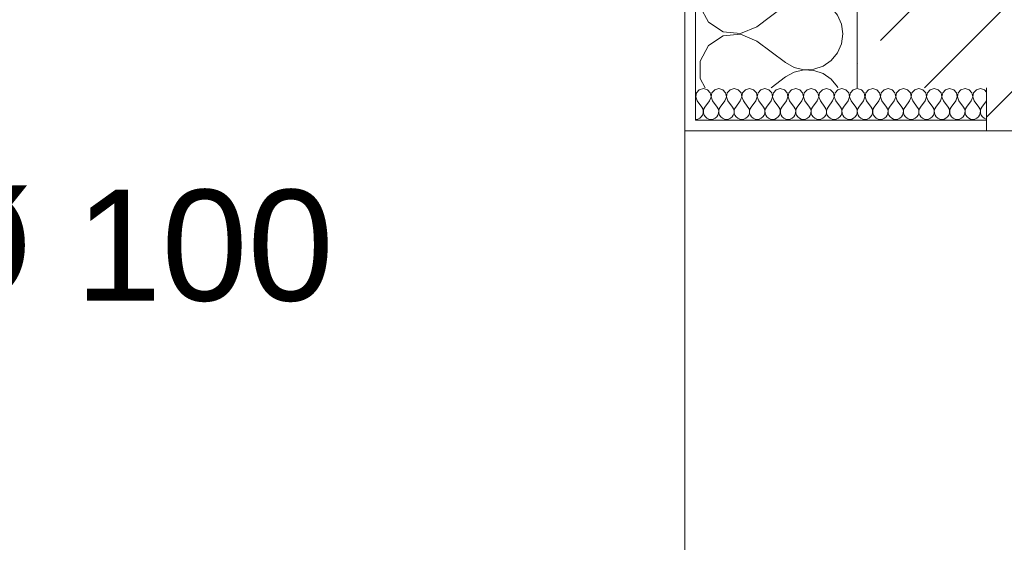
# Model space of a CAD drawing. Header units: metres. Extents: x -3.6 to 84.5, y -11 to 16.8.
# Tile 140 of 225: x 43.113 to 44.026, y -1.272 to -0.787. Entities that reach past the tile are written whole.
import ezdxf

# ---------------------------------------------------------------- set-up
doc = ezdxf.new("R2010")
doc.units = ezdxf.units.M
doc.header["$MEASUREMENT"] = 0
doc.linetypes.add('Strichlinie doppelt', pattern=[0.546806, 0.264583, -0.105833, 0.070556, -0.105833])
for name, color, linetype in [('155 - Bemaßung_ Beschriftung.Ausbau - Deckenelemente', 7, 'Continuous'), ('451 - Universal.Achsen Raster', 7, 'Continuous'), ('604 - Struktur.Wand Aussen', 7, 'Continuous')]:
    doc.layers.add(name, color=color, linetype=linetype)
doc.styles.add('ERSTELLTER_STIL_2', font='txt')
pattern_1 = [(0, (0, 0), (0, 0.08660254), [0, -0.05]), (0, (0.025, 0.0433), (0, 0.08660254), [0, -0.05])]

# ---------------------------------------------------------------- blocks, each defined once
blk = doc.blocks.new('*X117')
at = {"layer": '604 - Struktur.Wand Aussen', "color": 7, "linetype": 'Continuous', "lineweight": 5}
for p, q in [((43.7516, -0.145), (43.74434, -0.15854)), ((43.80334, -0.145), (43.82333, -0.15999)), ((43.87169, -0.15085), (43.87427, -0.145)), ((43.86582, -0.15793), (43.87169, -0.15085)), ((43.74434, -0.15854), (43.74434, -0.17478)), ((43.82333, -0.15999), (43.83138, -0.16444)), ((43.83138, -0.16444), (43.84034, -0.16652)), ((43.84953, -0.16608), (43.85824, -0.16314)), ((43.85824, -0.16314), (43.86582, -0.15793)), ((43.79667, -0.19333), (43.82333, -0.17333)), ((43.83138, -0.16888), (43.82333, -0.17333)), ((43.84034, -0.16679), (43.83138, -0.16888)), ((43.84034, -0.16652), (43.84953, -0.16608)), ((43.84953, -0.16724), (43.84034, -0.16679)), ((43.85824, -0.17018), (43.84953, -0.16724)), ((43.86582, -0.17539), (43.85824, -0.17018)), ((43.74434, -0.17478), (43.75201, -0.18909)), ((43.87169, -0.18247), (43.86582, -0.17539)), ((43.8754, -0.19088), (43.87169, -0.18247)), ((43.75201, -0.18909), (43.76553, -0.19808)), ((43.87667, -0.19999), (43.8754, -0.19088)), ((43.76553, -0.19808), (43.7817, -0.19961)), ((43.7817, -0.20037), (43.76553, -0.20191)), ((43.7817, -0.19961), (43.79667, -0.19333)), ((43.79667, -0.20666), (43.7817, -0.20037)), ((43.8754, -0.2091), (43.87667, -0.19999)), ((43.76553, -0.20191), (43.75201, -0.2109)), ((43.79667, -0.20666), (43.82333, -0.22666)), ((43.87169, -0.21752), (43.8754, -0.2091)), ((43.75201, -0.2109), (43.74434, -0.22521)), ((43.86582, -0.2246), (43.87169, -0.21752)), ((43.74434, -0.22521), (43.74434, -0.24144)), ((43.82333, -0.22666), (43.83138, -0.23111)), ((43.85824, -0.22981), (43.86582, -0.2246)), ((43.83138, -0.23554), (43.82333, -0.23999)), ((43.83138, -0.23111), (43.84034, -0.23319)), ((43.84034, -0.23346), (43.83138, -0.23554)), ((43.84034, -0.23319), (43.84953, -0.23275)), ((43.84953, -0.23391), (43.84034, -0.23346)), ((43.84953, -0.23275), (43.85824, -0.22981)), ((43.85824, -0.23684), (43.84953, -0.23391)), ((43.86582, -0.24205), (43.85824, -0.23684)), ((43.74434, -0.24144), (43.75201, -0.25575)), ((43.79667, -0.25999), (43.82333, -0.23999)), ((43.87169, -0.24913), (43.86582, -0.24205)), ((43.75201, -0.25575), (43.76553, -0.26474)), ((43.8754, -0.25755), (43.87169, -0.24913)), ((43.76553, -0.26474), (43.7817, -0.26628)), ((43.7817, -0.26628), (43.79667, -0.25999)), ((43.87667, -0.26666), (43.8754, -0.25755)), ((43.76553, -0.26857), (43.75201, -0.27756)), ((43.7817, -0.26704), (43.76553, -0.26857)), ((43.79667, -0.27333), (43.7817, -0.26704)), ((43.79667, -0.27333), (43.82333, -0.29333)), ((43.8754, -0.27577), (43.87667, -0.26666)), ((43.75201, -0.27756), (43.74434, -0.29187)), ((43.87169, -0.28418), (43.8754, -0.27577)), ((43.74434, -0.29187), (43.74434, -0.30811)), ((43.85824, -0.29647), (43.86582, -0.29126)), ((43.86582, -0.29126), (43.87169, -0.28418)), ((43.82333, -0.29333), (43.83138, -0.29778)), ((43.83138, -0.29778), (43.84034, -0.29986)), ((43.84034, -0.30013), (43.83138, -0.30221)), ((43.84034, -0.29986), (43.84953, -0.29941)), ((43.84953, -0.30057), (43.84034, -0.30013)), ((43.84953, -0.29941), (43.85824, -0.29647)), ((43.85824, -0.30351), (43.84953, -0.30057)), ((43.74434, -0.30811), (43.75201, -0.32242)), ((43.79667, -0.32666), (43.82333, -0.30666)), ((43.83138, -0.30221), (43.82333, -0.30666)), ((43.86582, -0.30872), (43.85824, -0.30351)), ((43.87169, -0.3158), (43.86582, -0.30872)), ((43.8754, -0.32422), (43.87169, -0.3158)), ((43.75201, -0.32242), (43.76553, -0.33141)), ((43.7817, -0.33294), (43.79667, -0.32666)), ((43.87667, -0.33333), (43.8754, -0.32422)), ((43.76553, -0.33524), (43.75201, -0.34423)), ((43.76553, -0.33141), (43.7817, -0.33294)), ((43.7817, -0.33371), (43.76553, -0.33524)), ((43.79667, -0.33999), (43.7817, -0.33371)), ((43.8754, -0.34243), (43.87667, -0.33333)), ((43.75201, -0.34423), (43.74434, -0.35854)), ((43.79667, -0.33999), (43.82333, -0.35999)), ((43.87169, -0.35085), (43.8754, -0.34243)), ((43.86582, -0.35793), (43.87169, -0.35085)), ((43.74434, -0.35854), (43.74434, -0.37478)), ((43.82333, -0.35999), (43.83138, -0.36444)), ((43.83138, -0.36444), (43.84034, -0.36652)), ((43.84953, -0.36608), (43.85824, -0.36314)), ((43.85824, -0.36314), (43.86582, -0.35793)), ((43.79667, -0.39333), (43.82333, -0.37333)), ((43.83138, -0.36888), (43.82333, -0.37333)), ((43.84034, -0.36679), (43.83138, -0.36888)), ((43.84034, -0.36652), (43.84953, -0.36608)), ((43.84953, -0.36724), (43.84034, -0.36679)), ((43.85824, -0.37018), (43.84953, -0.36724)), ((43.86582, -0.37539), (43.85824, -0.37018)), ((43.74434, -0.37478), (43.75201, -0.38909)), ((43.87169, -0.38247), (43.86582, -0.37539)), ((43.8754, -0.39088), (43.87169, -0.38247)), ((43.75201, -0.38909), (43.76553, -0.39808)), ((43.87667, -0.39999), (43.8754, -0.39088)), ((43.76553, -0.40191), (43.75201, -0.4109)), ((43.76553, -0.39808), (43.7817, -0.39961)), ((43.7817, -0.40037), (43.76553, -0.40191)), ((43.7817, -0.39961), (43.79667, -0.39333)), ((43.79667, -0.40666), (43.7817, -0.40037)), ((43.8754, -0.4091), (43.87667, -0.39999)), ((43.75201, -0.4109), (43.74434, -0.42521)), ((43.79667, -0.40666), (43.82333, -0.42666)), ((43.87169, -0.41752), (43.8754, -0.4091)), ((43.86582, -0.4246), (43.87169, -0.41752)), ((43.74434, -0.42521), (43.74434, -0.44144)), ((43.82333, -0.42666), (43.83138, -0.43111)), ((43.85824, -0.42981), (43.86582, -0.4246)), ((43.83138, -0.43554), (43.82333, -0.43999)), ((43.83138, -0.43111), (43.84034, -0.43319)), ((43.84034, -0.43346), (43.83138, -0.43554)), ((43.84034, -0.43319), (43.84953, -0.43275)), ((43.84953, -0.43391), (43.84034, -0.43346)), ((43.84953, -0.43275), (43.85824, -0.42981)), ((43.85824, -0.43684), (43.84953, -0.43391)), ((43.86582, -0.44205), (43.85824, -0.43684)), ((43.74434, -0.44144), (43.75201, -0.45575)), ((43.79667, -0.45999), (43.82333, -0.43999)), ((43.87169, -0.44913), (43.86582, -0.44205)), ((43.75201, -0.45575), (43.76553, -0.46474)), ((43.8754, -0.45755), (43.87169, -0.44913)), ((43.76553, -0.46474), (43.7817, -0.46628)), ((43.7817, -0.46628), (43.79667, -0.45999)), ((43.87667, -0.46666), (43.8754, -0.45755)), ((43.76553, -0.46857), (43.75201, -0.47756)), ((43.7817, -0.46704), (43.76553, -0.46857)), ((43.79667, -0.47333), (43.7817, -0.46704)), ((43.79667, -0.47333), (43.82333, -0.49333)), ((43.8754, -0.47577), (43.87667, -0.46666)), ((43.75201, -0.47756), (43.74434, -0.49187)), ((43.86582, -0.49126), (43.87169, -0.48418)), ((43.87169, -0.48418), (43.8754, -0.47577)), ((43.74434, -0.49187), (43.74434, -0.50811)), ((43.82333, -0.49333), (43.83138, -0.49778)), ((43.85824, -0.49647), (43.86582, -0.49126)), ((43.83138, -0.50221), (43.82333, -0.50666)), ((43.83138, -0.49778), (43.84034, -0.49986)), ((43.84034, -0.50013), (43.83138, -0.50221)), ((43.84034, -0.49986), (43.84953, -0.49941)), ((43.84953, -0.50057), (43.84034, -0.50013)), ((43.84953, -0.49941), (43.85824, -0.49647)), ((43.85824, -0.50351), (43.84953, -0.50057)), ((43.74434, -0.50811), (43.75201, -0.52242)), ((43.79667, -0.52666), (43.82333, -0.50666)), ((43.86582, -0.50872), (43.85824, -0.50351)), ((43.87169, -0.5158), (43.86582, -0.50872)), ((43.8754, -0.52422), (43.87169, -0.5158)), ((43.75201, -0.52242), (43.76553, -0.53141)), ((43.7817, -0.53294), (43.79667, -0.52666)), ((43.87667, -0.53333), (43.8754, -0.52422)), ((43.76553, -0.53524), (43.75201, -0.54423)), ((43.76553, -0.53141), (43.7817, -0.53294)), ((43.7817, -0.53371), (43.76553, -0.53524)), ((43.79667, -0.53999), (43.7817, -0.53371)), ((43.8754, -0.54243), (43.87667, -0.53333)), ((43.75201, -0.54423), (43.74434, -0.55854)), ((43.79667, -0.53999), (43.82333, -0.55999)), ((43.87169, -0.55085), (43.8754, -0.54243)), ((43.86582, -0.55793), (43.87169, -0.55085)), ((43.74434, -0.55854), (43.74434, -0.57478)), ((43.82333, -0.55999), (43.83138, -0.56444)), ((43.83138, -0.56444), (43.84034, -0.56652)), ((43.84034, -0.56652), (43.84953, -0.56608)), ((43.84953, -0.56608), (43.85824, -0.56314)), ((43.85824, -0.56314), (43.86582, -0.55793)), ((43.74434, -0.57478), (43.75201, -0.58909)), ((43.79667, -0.59333), (43.82333, -0.57333)), ((43.83138, -0.56888), (43.82333, -0.57333)), ((43.84034, -0.56679), (43.83138, -0.56888)), ((43.84953, -0.56724), (43.84034, -0.56679)), ((43.85824, -0.57018), (43.84953, -0.56724)), ((43.86582, -0.57539), (43.85824, -0.57018)), ((43.87169, -0.58247), (43.86582, -0.57539)), ((43.8754, -0.59088), (43.87169, -0.58247)), ((43.75201, -0.58909), (43.76553, -0.59808)), ((43.7817, -0.59961), (43.79667, -0.59333)), ((43.87667, -0.59999), (43.8754, -0.59088)), ((43.76553, -0.60191), (43.75201, -0.6109)), ((43.76553, -0.59808), (43.7817, -0.59961)), ((43.7817, -0.60037), (43.76553, -0.60191)), ((43.79667, -0.60666), (43.7817, -0.60037)), ((43.8754, -0.6091), (43.87667, -0.59999)), ((43.75201, -0.6109), (43.74434, -0.62521)), ((43.79667, -0.60666), (43.82333, -0.62666)), ((43.87169, -0.61752), (43.8754, -0.6091)), ((43.86582, -0.6246), (43.87169, -0.61752)), ((43.74434, -0.62521), (43.74434, -0.64144)), ((43.82333, -0.62666), (43.83138, -0.63111)), ((43.84953, -0.63275), (43.85824, -0.62981)), ((43.85824, -0.62981), (43.86582, -0.6246)), ((43.83138, -0.63554), (43.82333, -0.63999)), ((43.83138, -0.63111), (43.84034, -0.63319)), ((43.84034, -0.63346), (43.83138, -0.63554)), ((43.84034, -0.63319), (43.84953, -0.63275)), ((43.84953, -0.63391), (43.84034, -0.63346)), ((43.85824, -0.63684), (43.84953, -0.63391)), ((43.86582, -0.64205), (43.85824, -0.63684)), ((43.74434, -0.64144), (43.75201, -0.65575)), ((43.79667, -0.65999), (43.82333, -0.63999)), ((43.87169, -0.64913), (43.86582, -0.64205)), ((43.75201, -0.65575), (43.76553, -0.66474)), ((43.8754, -0.65755), (43.87169, -0.64913)), ((43.87667, -0.66666), (43.8754, -0.65755)), ((43.76553, -0.66474), (43.7817, -0.66628)), ((43.7817, -0.66704), (43.76553, -0.66857)), ((43.7817, -0.66628), (43.79667, -0.65999)), ((43.79667, -0.67333), (43.7817, -0.66704)), ((43.8754, -0.67577), (43.87667, -0.66666)), ((43.76553, -0.66857), (43.75201, -0.67756)), ((43.79667, -0.67333), (43.82333, -0.69333)), ((43.87169, -0.68418), (43.8754, -0.67577)), ((43.75201, -0.67756), (43.74434, -0.69187)), ((43.86582, -0.69126), (43.87169, -0.68418)), ((43.74434, -0.69187), (43.74434, -0.70811)), ((43.82333, -0.69333), (43.83138, -0.69778)), ((43.85824, -0.69647), (43.86582, -0.69126)), ((43.83138, -0.70221), (43.82333, -0.70666)), ((43.83138, -0.69778), (43.84034, -0.69986)), ((43.84034, -0.70013), (43.83138, -0.70221)), ((43.84034, -0.69986), (43.84953, -0.69941)), ((43.84953, -0.70057), (43.84034, -0.70013)), ((43.84953, -0.69941), (43.85824, -0.69647)), ((43.85824, -0.70351), (43.84953, -0.70057)), ((43.86582, -0.70872), (43.85824, -0.70351)), ((43.74434, -0.70811), (43.75201, -0.72242)), ((43.79667, -0.72666), (43.82333, -0.70666)), ((43.87169, -0.7158), (43.86582, -0.70872)), ((43.8754, -0.72422), (43.87169, -0.7158)), ((43.75201, -0.72242), (43.76553, -0.73141)), ((43.7817, -0.73294), (43.79667, -0.72666)), ((43.87667, -0.73333), (43.8754, -0.72422)), ((43.76553, -0.73524), (43.75201, -0.74423)), ((43.76553, -0.73141), (43.7817, -0.73294)), ((43.7817, -0.73371), (43.76553, -0.73524)), ((43.79667, -0.73999), (43.7817, -0.73371)), ((43.79667, -0.73999), (43.82333, -0.75999)), ((43.8754, -0.74243), (43.87667, -0.73333)), ((43.75201, -0.74423), (43.74434, -0.75854)), ((43.87169, -0.75085), (43.8754, -0.74243)), ((43.85824, -0.76314), (43.86582, -0.75793)), ((43.86582, -0.75793), (43.87169, -0.75085)), ((43.74434, -0.75854), (43.74434, -0.77478)), ((43.82333, -0.75999), (43.83138, -0.76444)), ((43.83138, -0.76444), (43.84034, -0.76652)), ((43.84034, -0.76679), (43.83138, -0.76888)), ((43.84034, -0.76652), (43.84953, -0.76608)), ((43.84953, -0.76724), (43.84034, -0.76679)), ((43.84953, -0.76608), (43.85824, -0.76314)), ((43.85824, -0.77018), (43.84953, -0.76724)), ((43.74434, -0.77478), (43.75201, -0.78909)), ((43.79667, -0.79333), (43.82333, -0.77333)), ((43.83138, -0.76888), (43.82333, -0.77333)), ((43.86582, -0.77539), (43.85824, -0.77018)), ((43.87169, -0.78247), (43.86582, -0.77539)), ((43.8754, -0.79088), (43.87169, -0.78247)), ((43.75201, -0.78909), (43.76553, -0.79808)), ((43.7817, -0.79961), (43.79667, -0.79333)), ((43.87667, -0.79999), (43.8754, -0.79088)), ((43.76553, -0.80191), (43.75201, -0.8109)), ((43.76553, -0.79808), (43.7817, -0.79961)), ((43.7817, -0.80037), (43.76553, -0.80191)), ((43.79667, -0.80666), (43.7817, -0.80037)), ((43.8754, -0.8091), (43.87667, -0.79999)), ((43.75201, -0.8109), (43.74434, -0.82521)), ((43.79667, -0.80666), (43.82333, -0.82666)), ((43.87169, -0.81752), (43.8754, -0.8091)), ((43.86582, -0.8246), (43.87169, -0.81752)), ((43.74434, -0.82521), (43.74434, -0.84144)), ((43.82333, -0.82666), (43.83138, -0.83111)), ((43.83138, -0.83111), (43.84034, -0.83319)), ((43.84953, -0.83275), (43.85824, -0.82981)), ((43.85824, -0.82981), (43.86582, -0.8246)), ((43.80999, -0.85), (43.82333, -0.83999)), ((43.83138, -0.83554), (43.82333, -0.83999)), ((43.84034, -0.83346), (43.83138, -0.83554)), ((43.84034, -0.83319), (43.84953, -0.83275)), ((43.84953, -0.83391), (43.84034, -0.83346)), ((43.85824, -0.83684), (43.84953, -0.83391)), ((43.86582, -0.84205), (43.85824, -0.83684)), ((43.74434, -0.84144), (43.74892, -0.85)), ((43.87169, -0.84913), (43.86582, -0.84205)), ((43.87207, -0.85), (43.87169, -0.84913))]:
    blk.add_line(p, q, dxfattribs=at)
blk = doc.blocks.new('*X119')
at = {"layer": '604 - Struktur.Wand Aussen', "color": 7, "linetype": 'Continuous', "lineweight": 5}
for p, q in [((43.74075, -0.85466), (43.74003, -0.8585)), ((43.74003, -0.8585), (43.74143, -0.86214)), ((43.74339, -0.85178), (43.74075, -0.85466)), ((43.74714, -0.85072), (43.74339, -0.85178)), ((43.7509, -0.85178), (43.74714, -0.85072)), ((43.75353, -0.85466), (43.7509, -0.85178)), ((43.75286, -0.86214), (43.75426, -0.8585)), ((43.75426, -0.8585), (43.75353, -0.85466)), ((43.75504, -0.85466), (43.75431, -0.8585)), ((43.75431, -0.8585), (43.75571, -0.86214)), ((43.75767, -0.85178), (43.75504, -0.85466)), ((43.76143, -0.85072), (43.75767, -0.85178)), ((43.76518, -0.85178), (43.76143, -0.85072)), ((43.76782, -0.85466), (43.76518, -0.85178)), ((43.76714, -0.86214), (43.76854, -0.8585)), ((43.76854, -0.8585), (43.76782, -0.85466)), ((43.76933, -0.85466), (43.7686, -0.8585)), ((43.7686, -0.8585), (43.77, -0.86214)), ((43.77196, -0.85178), (43.76933, -0.85466)), ((43.77571, -0.85072), (43.77196, -0.85178)), ((43.77947, -0.85178), (43.77571, -0.85072)), ((43.7821, -0.85466), (43.77947, -0.85178)), ((43.78143, -0.86214), (43.78283, -0.8585)), ((43.78283, -0.8585), (43.7821, -0.85466)), ((43.78361, -0.85466), (43.78289, -0.8585)), ((43.78289, -0.8585), (43.78429, -0.86214)), ((43.78624, -0.85178), (43.78361, -0.85466)), ((43.79, -0.85072), (43.78624, -0.85178)), ((43.79376, -0.85178), (43.79, -0.85072)), ((43.79639, -0.85466), (43.79376, -0.85178)), ((43.79571, -0.86214), (43.79711, -0.8585)), ((43.79711, -0.8585), (43.79639, -0.85466)), ((43.7979, -0.85466), (43.79717, -0.8585)), ((43.79717, -0.8585), (43.79857, -0.86214)), ((43.80053, -0.85178), (43.7979, -0.85466)), ((43.80429, -0.85072), (43.80053, -0.85178)), ((43.80804, -0.85178), (43.80429, -0.85072)), ((43.81067, -0.85466), (43.80804, -0.85178)), ((43.81, -0.86214), (43.8114, -0.8585)), ((43.8114, -0.8585), (43.81067, -0.85466)), ((43.81218, -0.85466), (43.81146, -0.8585)), ((43.81146, -0.8585), (43.81286, -0.86214)), ((43.81482, -0.85178), (43.81218, -0.85466)), ((43.81857, -0.85072), (43.81482, -0.85178)), ((43.82233, -0.85178), (43.81857, -0.85072)), ((43.82496, -0.85466), (43.82233, -0.85178)), ((43.82429, -0.86214), (43.82569, -0.8585)), ((43.82569, -0.8585), (43.82496, -0.85466)), ((43.82647, -0.85466), (43.82574, -0.8585)), ((43.82574, -0.8585), (43.82714, -0.86214)), ((43.8291, -0.85178), (43.82647, -0.85466)), ((43.83286, -0.85072), (43.8291, -0.85178)), ((43.83661, -0.85178), (43.83286, -0.85072)), ((43.83925, -0.85466), (43.83661, -0.85178)), ((43.83857, -0.86214), (43.83997, -0.8585)), ((43.83997, -0.8585), (43.83925, -0.85466)), ((43.84075, -0.85466), (43.84003, -0.8585)), ((43.84003, -0.8585), (43.84143, -0.86214)), ((43.84339, -0.85178), (43.84075, -0.85466)), ((43.84714, -0.85072), (43.84339, -0.85178)), ((43.8509, -0.85178), (43.84714, -0.85072)), ((43.85353, -0.85466), (43.8509, -0.85178)), ((43.85286, -0.86214), (43.85426, -0.8585)), ((43.85426, -0.8585), (43.85353, -0.85466)), ((43.85504, -0.85466), (43.85431, -0.8585)), ((43.85431, -0.8585), (43.85571, -0.86214)), ((43.85767, -0.85178), (43.85504, -0.85466)), ((43.86143, -0.85072), (43.85767, -0.85178)), ((43.86518, -0.85178), (43.86143, -0.85072)), ((43.86782, -0.85466), (43.86518, -0.85178)), ((43.86714, -0.86214), (43.86854, -0.8585)), ((43.86854, -0.8585), (43.86782, -0.85466)), ((43.86933, -0.85466), (43.8686, -0.8585)), ((43.8686, -0.8585), (43.87, -0.86214)), ((43.87196, -0.85178), (43.86933, -0.85466)), ((43.87571, -0.85072), (43.87196, -0.85178)), ((43.87947, -0.85178), (43.87571, -0.85072)), ((43.8821, -0.85466), (43.87947, -0.85178)), ((43.88143, -0.86214), (43.88283, -0.8585)), ((43.88283, -0.8585), (43.8821, -0.85466)), ((43.88361, -0.85466), (43.88289, -0.8585)), ((43.88289, -0.8585), (43.88429, -0.86214)), ((43.88624, -0.85178), (43.88361, -0.85466)), ((43.89, -0.85072), (43.88624, -0.85178)), ((43.89376, -0.85178), (43.89, -0.85072)), ((43.89639, -0.85466), (43.89376, -0.85178)), ((43.89571, -0.86214), (43.89711, -0.8585)), ((43.89711, -0.8585), (43.89639, -0.85466)), ((43.8979, -0.85466), (43.89717, -0.8585)), ((43.89717, -0.8585), (43.89857, -0.86214)), ((43.90053, -0.85178), (43.8979, -0.85466)), ((43.90429, -0.85072), (43.90053, -0.85178)), ((43.90804, -0.85178), (43.90429, -0.85072)), ((43.91067, -0.85466), (43.90804, -0.85178)), ((43.91, -0.86214), (43.9114, -0.8585)), ((43.9114, -0.8585), (43.91067, -0.85466)), ((43.91218, -0.85466), (43.91146, -0.8585)), ((43.91146, -0.8585), (43.91286, -0.86214)), ((43.91482, -0.85178), (43.91218, -0.85466)), ((43.91857, -0.85072), (43.91482, -0.85178)), ((43.92233, -0.85178), (43.91857, -0.85072)), ((43.92496, -0.85466), (43.92233, -0.85178)), ((43.92429, -0.86214), (43.92569, -0.8585)), ((43.92569, -0.8585), (43.92496, -0.85466)), ((43.92647, -0.85466), (43.92574, -0.8585)), ((43.92574, -0.8585), (43.92714, -0.86214)), ((43.9291, -0.85178), (43.92647, -0.85466)), ((43.93286, -0.85072), (43.9291, -0.85178)), ((43.93661, -0.85178), (43.93286, -0.85072)), ((43.93925, -0.85466), (43.93661, -0.85178)), ((43.93857, -0.86214), (43.93997, -0.8585)), ((43.93997, -0.8585), (43.93925, -0.85466)), ((43.94075, -0.85466), (43.94003, -0.8585)), ((43.94003, -0.8585), (43.94143, -0.86214)), ((43.94339, -0.85178), (43.94075, -0.85466)), ((43.94714, -0.85072), (43.94339, -0.85178)), ((43.9509, -0.85178), (43.94714, -0.85072)), ((43.95353, -0.85466), (43.9509, -0.85178)), ((43.95286, -0.86214), (43.95426, -0.8585)), ((43.95426, -0.8585), (43.95353, -0.85466)), ((43.95504, -0.85466), (43.95431, -0.8585)), ((43.95431, -0.8585), (43.95571, -0.86214)), ((43.95767, -0.85178), (43.95504, -0.85466)), ((43.96143, -0.85072), (43.95767, -0.85178)), ((43.96518, -0.85178), (43.96143, -0.85072)), ((43.96782, -0.85466), (43.96518, -0.85178)), ((43.96714, -0.86214), (43.96854, -0.8585)), ((43.96854, -0.8585), (43.96782, -0.85466)), ((43.96933, -0.85466), (43.9686, -0.8585)), ((43.9686, -0.8585), (43.97, -0.86214)), ((43.97196, -0.85178), (43.96933, -0.85466)), ((43.97571, -0.85072), (43.97196, -0.85178)), ((43.97947, -0.85178), (43.97571, -0.85072)), ((43.9821, -0.85466), (43.97947, -0.85178)), ((43.98143, -0.86214), (43.98283, -0.8585)), ((43.98283, -0.8585), (43.9821, -0.85466)), ((43.98361, -0.85466), (43.98289, -0.8585)), ((43.98289, -0.8585), (43.98429, -0.86214)), ((43.98624, -0.85178), (43.98361, -0.85466)), ((43.99, -0.85072), (43.98624, -0.85178)), ((43.99376, -0.85178), (43.99, -0.85072)), ((43.99639, -0.85466), (43.99376, -0.85178)), ((43.99571, -0.86214), (43.99711, -0.8585)), ((43.99711, -0.8585), (43.99639, -0.85466)), ((43.9979, -0.85466), (43.99717, -0.8585)), ((43.99717, -0.8585), (43.99857, -0.86214)), ((44.00053, -0.85178), (43.9979, -0.85466)), ((44.00429, -0.85072), (44.00053, -0.85178)), ((44.00804, -0.85178), (44.00429, -0.85072)), ((44.01, -0.85393), (44.00804, -0.85178)), ((43.74143, -0.86214), (43.74571, -0.86786)), ((43.74667, -0.86958), (43.74571, -0.86786)), ((43.74857, -0.86786), (43.74762, -0.86958)), ((43.75286, -0.86214), (43.74857, -0.86786)), ((43.75571, -0.86214), (43.76, -0.86786)), ((43.76095, -0.86958), (43.76, -0.86786)), ((43.76286, -0.86786), (43.7619, -0.86958)), ((43.76714, -0.86214), (43.76286, -0.86786)), ((43.77, -0.86214), (43.77429, -0.86786)), ((43.77524, -0.86958), (43.77429, -0.86786)), ((43.77714, -0.86786), (43.77619, -0.86958)), ((43.78143, -0.86214), (43.77714, -0.86786)), ((43.78429, -0.86214), (43.78857, -0.86786)), ((43.78953, -0.86958), (43.78857, -0.86786)), ((43.79143, -0.86786), (43.79048, -0.86958)), ((43.79571, -0.86214), (43.79143, -0.86786)), ((43.79857, -0.86214), (43.80286, -0.86786)), ((43.80381, -0.86958), (43.80286, -0.86786)), ((43.80571, -0.86786), (43.80476, -0.86958)), ((43.81, -0.86214), (43.80571, -0.86786)), ((43.81286, -0.86214), (43.81714, -0.86786)), ((43.8181, -0.86958), (43.81714, -0.86786)), ((43.82, -0.86786), (43.81905, -0.86958)), ((43.82429, -0.86214), (43.82, -0.86786)), ((43.82714, -0.86214), (43.83143, -0.86786)), ((43.83238, -0.86958), (43.83143, -0.86786)), ((43.83429, -0.86786), (43.83333, -0.86958)), ((43.83857, -0.86214), (43.83429, -0.86786)), ((43.84143, -0.86214), (43.84571, -0.86786)), ((43.84667, -0.86958), (43.84571, -0.86786)), ((43.84857, -0.86786), (43.84762, -0.86958)), ((43.85286, -0.86214), (43.84857, -0.86786)), ((43.85571, -0.86214), (43.86, -0.86786)), ((43.86095, -0.86958), (43.86, -0.86786)), ((43.86286, -0.86786), (43.8619, -0.86958)), ((43.86714, -0.86214), (43.86286, -0.86786)), ((43.87, -0.86214), (43.87429, -0.86786)), ((43.87524, -0.86958), (43.87429, -0.86786)), ((43.87714, -0.86786), (43.87619, -0.86958)), ((43.88143, -0.86214), (43.87714, -0.86786)), ((43.88429, -0.86214), (43.88857, -0.86786)), ((43.88953, -0.86958), (43.88857, -0.86786)), ((43.89143, -0.86786), (43.89048, -0.86958)), ((43.89571, -0.86214), (43.89143, -0.86786)), ((43.89857, -0.86214), (43.90286, -0.86786)), ((43.90381, -0.86958), (43.90286, -0.86786)), ((43.90571, -0.86786), (43.90476, -0.86958)), ((43.91, -0.86214), (43.90571, -0.86786)), ((43.91286, -0.86214), (43.91714, -0.86786)), ((43.9181, -0.86958), (43.91714, -0.86786)), ((43.92, -0.86786), (43.91905, -0.86958)), ((43.92429, -0.86214), (43.92, -0.86786)), ((43.92714, -0.86214), (43.93143, -0.86786)), ((43.93238, -0.86958), (43.93143, -0.86786)), ((43.93429, -0.86786), (43.93333, -0.86958)), ((43.93857, -0.86214), (43.93429, -0.86786)), ((43.94143, -0.86214), (43.94571, -0.86786)), ((43.94667, -0.86958), (43.94571, -0.86786)), ((43.94857, -0.86786), (43.94762, -0.86958)), ((43.95286, -0.86214), (43.94857, -0.86786)), ((43.95571, -0.86214), (43.96, -0.86786)), ((43.96095, -0.86958), (43.96, -0.86786)), ((43.96286, -0.86786), (43.9619, -0.86958)), ((43.96714, -0.86214), (43.96286, -0.86786)), ((43.97, -0.86214), (43.97429, -0.86786)), ((43.97524, -0.86958), (43.97429, -0.86786)), ((43.97714, -0.86786), (43.97619, -0.86958)), ((43.98143, -0.86214), (43.97714, -0.86786)), ((43.98429, -0.86214), (43.98857, -0.86786)), ((43.98953, -0.86958), (43.98857, -0.86786)), ((43.99143, -0.86786), (43.99048, -0.86958)), ((43.99571, -0.86214), (43.99143, -0.86786)), ((43.99857, -0.86214), (44.00286, -0.86786)), ((44.00381, -0.86958), (44.00286, -0.86786)), ((44.00571, -0.86786), (44.00476, -0.86958)), ((44.01, -0.86214), (44.00571, -0.86786)), ((43.74376, -0.87822), (43.74527, -0.87696)), ((43.74527, -0.87696), (43.74639, -0.87534)), ((43.74639, -0.87534), (43.74702, -0.87347)), ((43.74711, -0.8715), (43.74667, -0.86958)), ((43.74702, -0.87347), (43.74711, -0.8715)), ((43.74762, -0.86958), (43.74717, -0.8715)), ((43.74717, -0.8715), (43.74727, -0.87347)), ((43.74727, -0.87347), (43.7479, -0.87534)), ((43.7479, -0.87534), (43.74901, -0.87696)), ((43.74901, -0.87696), (43.75053, -0.87822)), ((43.75804, -0.87822), (43.75956, -0.87696)), ((43.75956, -0.87696), (43.76067, -0.87534)), ((43.76067, -0.87534), (43.7613, -0.87347)), ((43.7614, -0.8715), (43.76095, -0.86958)), ((43.7613, -0.87347), (43.7614, -0.8715)), ((43.7619, -0.86958), (43.76146, -0.8715)), ((43.76146, -0.8715), (43.76155, -0.87347)), ((43.76155, -0.87347), (43.76218, -0.87534)), ((43.76218, -0.87534), (43.7633, -0.87696)), ((43.7633, -0.87696), (43.76482, -0.87822)), ((43.77233, -0.87822), (43.77384, -0.87696)), ((43.77384, -0.87696), (43.77496, -0.87534)), ((43.77496, -0.87534), (43.77559, -0.87347)), ((43.77569, -0.8715), (43.77524, -0.86958)), ((43.77559, -0.87347), (43.77569, -0.8715)), ((43.77619, -0.86958), (43.77574, -0.8715)), ((43.77574, -0.8715), (43.77584, -0.87347)), ((43.77584, -0.87347), (43.77647, -0.87534)), ((43.77647, -0.87534), (43.77758, -0.87696)), ((43.77758, -0.87696), (43.7791, -0.87822)), ((43.78661, -0.87822), (43.78813, -0.87696)), ((43.78813, -0.87696), (43.78925, -0.87534)), ((43.78925, -0.87534), (43.78988, -0.87347)), ((43.78997, -0.8715), (43.78953, -0.86958)), ((43.78988, -0.87347), (43.78997, -0.8715)), ((43.79048, -0.86958), (43.79003, -0.8715)), ((43.79003, -0.8715), (43.79012, -0.87347)), ((43.79012, -0.87347), (43.79075, -0.87534)), ((43.79075, -0.87534), (43.79187, -0.87696)), ((43.79187, -0.87696), (43.79339, -0.87822)), ((43.8009, -0.87822), (43.80242, -0.87696)), ((43.80242, -0.87696), (43.80353, -0.87534)), ((43.80353, -0.87534), (43.80416, -0.87347)), ((43.80426, -0.8715), (43.80381, -0.86958)), ((43.80416, -0.87347), (43.80426, -0.8715)), ((43.80476, -0.86958), (43.80431, -0.8715)), ((43.80431, -0.8715), (43.80441, -0.87347)), ((43.80441, -0.87347), (43.80504, -0.87534)), ((43.80504, -0.87534), (43.80616, -0.87696)), ((43.80616, -0.87696), (43.80767, -0.87822)), ((43.81518, -0.87822), (43.8167, -0.87696)), ((43.8167, -0.87696), (43.81782, -0.87534)), ((43.81782, -0.87534), (43.81845, -0.87347)), ((43.81854, -0.8715), (43.8181, -0.86958)), ((43.81845, -0.87347), (43.81854, -0.8715)), ((43.81905, -0.86958), (43.8186, -0.8715)), ((43.8186, -0.8715), (43.8187, -0.87347)), ((43.8187, -0.87347), (43.81933, -0.87534)), ((43.81933, -0.87534), (43.82044, -0.87696)), ((43.82044, -0.87696), (43.82196, -0.87822)), ((43.82947, -0.87822), (43.83099, -0.87696)), ((43.83099, -0.87696), (43.8321, -0.87534)), ((43.8321, -0.87534), (43.83273, -0.87347)), ((43.83283, -0.8715), (43.83238, -0.86958)), ((43.83273, -0.87347), (43.83283, -0.8715)), ((43.83333, -0.86958), (43.83289, -0.8715)), ((43.83289, -0.8715), (43.83298, -0.87347)), ((43.83298, -0.87347), (43.83361, -0.87534)), ((43.83361, -0.87534), (43.83473, -0.87696)), ((43.83473, -0.87696), (43.83624, -0.87822)), ((43.84376, -0.87822), (43.84527, -0.87696)), ((43.84527, -0.87696), (43.84639, -0.87534)), ((43.84639, -0.87534), (43.84702, -0.87347)), ((43.84711, -0.8715), (43.84667, -0.86958)), ((43.84702, -0.87347), (43.84711, -0.8715)), ((43.84762, -0.86958), (43.84717, -0.8715)), ((43.84717, -0.8715), (43.84727, -0.87347)), ((43.84727, -0.87347), (43.8479, -0.87534)), ((43.8479, -0.87534), (43.84901, -0.87696)), ((43.84901, -0.87696), (43.85053, -0.87822)), ((43.85804, -0.87822), (43.85956, -0.87696)), ((43.85956, -0.87696), (43.86067, -0.87534)), ((43.86067, -0.87534), (43.8613, -0.87347)), ((43.8614, -0.8715), (43.86095, -0.86958)), ((43.8613, -0.87347), (43.8614, -0.8715)), ((43.8619, -0.86958), (43.86146, -0.8715)), ((43.86146, -0.8715), (43.86155, -0.87347)), ((43.86155, -0.87347), (43.86218, -0.87534)), ((43.86218, -0.87534), (43.8633, -0.87696)), ((43.8633, -0.87696), (43.86482, -0.87822)), ((43.87233, -0.87822), (43.87384, -0.87696)), ((43.87384, -0.87696), (43.87496, -0.87534)), ((43.87496, -0.87534), (43.87559, -0.87347)), ((43.87569, -0.8715), (43.87524, -0.86958)), ((43.87559, -0.87347), (43.87569, -0.8715)), ((43.87619, -0.86958), (43.87574, -0.8715)), ((43.87574, -0.8715), (43.87584, -0.87347)), ((43.87584, -0.87347), (43.87647, -0.87534)), ((43.87647, -0.87534), (43.87758, -0.87696)), ((43.87758, -0.87696), (43.8791, -0.87822)), ((43.88661, -0.87822), (43.88813, -0.87696)), ((43.88813, -0.87696), (43.88925, -0.87534)), ((43.88925, -0.87534), (43.88988, -0.87347)), ((43.88997, -0.8715), (43.88953, -0.86958)), ((43.88988, -0.87347), (43.88997, -0.8715)), ((43.89048, -0.86958), (43.89003, -0.8715)), ((43.89003, -0.8715), (43.89012, -0.87347)), ((43.89012, -0.87347), (43.89075, -0.87534)), ((43.89075, -0.87534), (43.89187, -0.87696)), ((43.89187, -0.87696), (43.89339, -0.87822)), ((43.9009, -0.87822), (43.90242, -0.87696)), ((43.90242, -0.87696), (43.90353, -0.87534)), ((43.90353, -0.87534), (43.90416, -0.87347)), ((43.90426, -0.8715), (43.90381, -0.86958)), ((43.90416, -0.87347), (43.90426, -0.8715)), ((43.90476, -0.86958), (43.90431, -0.8715)), ((43.90431, -0.8715), (43.90441, -0.87347)), ((43.90441, -0.87347), (43.90504, -0.87534)), ((43.90504, -0.87534), (43.90616, -0.87696)), ((43.90616, -0.87696), (43.90767, -0.87822)), ((43.91518, -0.87822), (43.9167, -0.87696)), ((43.9167, -0.87696), (43.91782, -0.87534)), ((43.91782, -0.87534), (43.91845, -0.87347)), ((43.91854, -0.8715), (43.9181, -0.86958)), ((43.91845, -0.87347), (43.91854, -0.8715)), ((43.91905, -0.86958), (43.9186, -0.8715)), ((43.9186, -0.8715), (43.9187, -0.87347)), ((43.9187, -0.87347), (43.91933, -0.87534)), ((43.91933, -0.87534), (43.92044, -0.87696)), ((43.92044, -0.87696), (43.92196, -0.87822)), ((43.92947, -0.87822), (43.93099, -0.87696)), ((43.93099, -0.87696), (43.9321, -0.87534)), ((43.9321, -0.87534), (43.93273, -0.87347)), ((43.93283, -0.8715), (43.93238, -0.86958)), ((43.93273, -0.87347), (43.93283, -0.8715)), ((43.93333, -0.86958), (43.93289, -0.8715)), ((43.93289, -0.8715), (43.93298, -0.87347)), ((43.93298, -0.87347), (43.93361, -0.87534)), ((43.93361, -0.87534), (43.93473, -0.87696)), ((43.93473, -0.87696), (43.93624, -0.87822)), ((43.94376, -0.87822), (43.94527, -0.87696)), ((43.94527, -0.87696), (43.94639, -0.87534)), ((43.94639, -0.87534), (43.94702, -0.87347)), ((43.94711, -0.8715), (43.94667, -0.86958)), ((43.94702, -0.87347), (43.94711, -0.8715)), ((43.94762, -0.86958), (43.94717, -0.8715)), ((43.94717, -0.8715), (43.94727, -0.87347)), ((43.94727, -0.87347), (43.9479, -0.87534)), ((43.9479, -0.87534), (43.94901, -0.87696)), ((43.94901, -0.87696), (43.95053, -0.87822)), ((43.95804, -0.87822), (43.95956, -0.87696)), ((43.95956, -0.87696), (43.96067, -0.87534)), ((43.96067, -0.87534), (43.9613, -0.87347)), ((43.9614, -0.8715), (43.96095, -0.86958)), ((43.9613, -0.87347), (43.9614, -0.8715)), ((43.9619, -0.86958), (43.96146, -0.8715)), ((43.96146, -0.8715), (43.96155, -0.87347)), ((43.96155, -0.87347), (43.96218, -0.87534)), ((43.96218, -0.87534), (43.9633, -0.87696)), ((43.9633, -0.87696), (43.96482, -0.87822)), ((43.97233, -0.87822), (43.97384, -0.87696)), ((43.97384, -0.87696), (43.97496, -0.87534)), ((43.97496, -0.87534), (43.97559, -0.87347)), ((43.97569, -0.8715), (43.97524, -0.86958)), ((43.97559, -0.87347), (43.97569, -0.8715)), ((43.97619, -0.86958), (43.97574, -0.8715)), ((43.97574, -0.8715), (43.97584, -0.87347)), ((43.97584, -0.87347), (43.97647, -0.87534)), ((43.97647, -0.87534), (43.97758, -0.87696)), ((43.97758, -0.87696), (43.9791, -0.87822)), ((43.98661, -0.87822), (43.98813, -0.87696)), ((43.98813, -0.87696), (43.98925, -0.87534)), ((43.98925, -0.87534), (43.98988, -0.87347)), ((43.98997, -0.8715), (43.98953, -0.86958)), ((43.98988, -0.87347), (43.98997, -0.8715)), ((43.99048, -0.86958), (43.99003, -0.8715)), ((43.99003, -0.8715), (43.99012, -0.87347)), ((43.99012, -0.87347), (43.99075, -0.87534)), ((43.99075, -0.87534), (43.99187, -0.87696)), ((43.99187, -0.87696), (43.99339, -0.87822)), ((44.0009, -0.87822), (44.00242, -0.87696)), ((44.00242, -0.87696), (44.00353, -0.87534)), ((44.00353, -0.87534), (44.00416, -0.87347)), ((44.00426, -0.8715), (44.00381, -0.86958)), ((44.00416, -0.87347), (44.00426, -0.8715)), ((44.00476, -0.86958), (44.00431, -0.8715)), ((44.00431, -0.8715), (44.00441, -0.87347)), ((44.00441, -0.87347), (44.00504, -0.87534)), ((44.00504, -0.87534), (44.00616, -0.87696)), ((44.00616, -0.87696), (44.00767, -0.87822)), ((43.74, -0.87929), (43.74195, -0.87902)), ((43.74195, -0.87902), (43.74376, -0.87822)), ((43.75053, -0.87822), (43.75233, -0.87902)), ((43.75233, -0.87902), (43.75429, -0.87929)), ((43.75429, -0.87929), (43.75624, -0.87902)), ((43.75624, -0.87902), (43.75804, -0.87822)), ((43.76482, -0.87822), (43.76662, -0.87902)), ((43.76662, -0.87902), (43.76857, -0.87929)), ((43.76857, -0.87929), (43.77052, -0.87902)), ((43.77052, -0.87902), (43.77233, -0.87822)), ((43.7791, -0.87822), (43.78091, -0.87902)), ((43.78091, -0.87902), (43.78286, -0.87929)), ((43.78286, -0.87929), (43.78481, -0.87902)), ((43.78481, -0.87902), (43.78661, -0.87822)), ((43.79339, -0.87822), (43.79519, -0.87902)), ((43.79519, -0.87902), (43.79714, -0.87929)), ((43.79714, -0.87929), (43.79909, -0.87902)), ((43.79909, -0.87902), (43.8009, -0.87822)), ((43.80767, -0.87822), (43.80948, -0.87902)), ((43.80948, -0.87902), (43.81143, -0.87929)), ((43.81143, -0.87929), (43.81338, -0.87902)), ((43.81338, -0.87902), (43.81518, -0.87822)), ((43.82196, -0.87822), (43.82376, -0.87902)), ((43.82376, -0.87902), (43.82571, -0.87929)), ((43.82571, -0.87929), (43.82767, -0.87902)), ((43.82767, -0.87902), (43.82947, -0.87822)), ((43.83624, -0.87822), (43.83805, -0.87902)), ((43.83805, -0.87902), (43.84, -0.87929)), ((43.84, -0.87929), (43.84195, -0.87902)), ((43.84195, -0.87902), (43.84376, -0.87822)), ((43.85053, -0.87822), (43.85233, -0.87902)), ((43.85233, -0.87902), (43.85429, -0.87929)), ((43.85429, -0.87929), (43.85624, -0.87902)), ((43.85624, -0.87902), (43.85804, -0.87822)), ((43.86482, -0.87822), (43.86662, -0.87902)), ((43.86662, -0.87902), (43.86857, -0.87929)), ((43.86857, -0.87929), (43.87052, -0.87902)), ((43.87052, -0.87902), (43.87233, -0.87822)), ((43.8791, -0.87822), (43.88091, -0.87902)), ((43.88091, -0.87902), (43.88286, -0.87929)), ((43.88286, -0.87929), (43.88481, -0.87902)), ((43.88481, -0.87902), (43.88661, -0.87822)), ((43.89339, -0.87822), (43.89519, -0.87902)), ((43.89519, -0.87902), (43.89714, -0.87929)), ((43.89714, -0.87929), (43.89909, -0.87902)), ((43.89909, -0.87902), (43.9009, -0.87822)), ((43.90767, -0.87822), (43.90948, -0.87902)), ((43.90948, -0.87902), (43.91143, -0.87929)), ((43.91143, -0.87929), (43.91338, -0.87902)), ((43.91338, -0.87902), (43.91518, -0.87822)), ((43.92196, -0.87822), (43.92376, -0.87902)), ((43.92376, -0.87902), (43.92571, -0.87929)), ((43.92571, -0.87929), (43.92767, -0.87902)), ((43.92767, -0.87902), (43.92947, -0.87822)), ((43.93624, -0.87822), (43.93805, -0.87902)), ((43.93805, -0.87902), (43.94, -0.87929)), ((43.94, -0.87929), (43.94195, -0.87902)), ((43.94195, -0.87902), (43.94376, -0.87822)), ((43.95053, -0.87822), (43.95233, -0.87902)), ((43.95233, -0.87902), (43.95429, -0.87929)), ((43.95429, -0.87929), (43.95624, -0.87902)), ((43.95624, -0.87902), (43.95804, -0.87822)), ((43.96482, -0.87822), (43.96662, -0.87902)), ((43.96662, -0.87902), (43.96857, -0.87929)), ((43.96857, -0.87929), (43.97052, -0.87902)), ((43.97052, -0.87902), (43.97233, -0.87822)), ((43.9791, -0.87822), (43.98091, -0.87902)), ((43.98091, -0.87902), (43.98286, -0.87929)), ((43.98286, -0.87929), (43.98481, -0.87902)), ((43.98481, -0.87902), (43.98661, -0.87822)), ((43.99339, -0.87822), (43.99519, -0.87902)), ((43.99519, -0.87902), (43.99714, -0.87929)), ((43.99714, -0.87929), (43.99909, -0.87902)), ((43.99909, -0.87902), (44.0009, -0.87822)), ((44.00767, -0.87822), (44.00948, -0.87902)), ((44.00948, -0.87902), (44.01, -0.87909))]:
    blk.add_line(p, q, dxfattribs=at)

msp = doc.modelspace()

# ---------------------------------------------------------------- hatches: boundary and pattern name
at = {"layer": '604 - Struktur.Wand Aussen', "linetype": 'Continuous', "lineweight": 0, "true_color": 0x000000}
h = msp.add_hatch(dxfattribs=at)
h.set_pattern_fill('Beton__Stahlbeton_0001', color=18, style=0, pattern_type=2)
h.set_pattern_definition([(45, (0, 0), (-0.0848528, 0.0848528), []), (45, (-0.04243, 0.04243), (-0.0848528, 0.0848528), [0.09, -0.03])])
h.paths.add_polyline_path([(43.89, 0.005), (43.89, -0.85), (44.01, -0.85), (44.01, -0.88), (44.01, -0.89), (44.08, -0.89), (44.08, -0.88), (44.13, -0.88), (44.13, 0.005)])
h = msp.add_hatch(dxfattribs=at)
h.set_pattern_fill('Verputz_0001', color=18, style=0, pattern_type=2)
h.set_pattern_definition(pattern_1)
h.paths.add_polyline_path([(43.73, -0.155), (43.73, -0.88), (43.74, -0.88), (43.74, -0.155)])
h = msp.add_hatch(dxfattribs=at)
h.set_pattern_fill('Verputz_0001', color=18, style=0, pattern_type=2)
h.set_pattern_definition(pattern_1)
h.paths.add_polyline_path([(43.73, -0.88), (43.73, -0.89), (44.01, -0.89), (44.01, -0.88)])

# ---------------------------------------------------------------- linework, layer by layer
at = {"layer": '451 - Universal.Achsen Raster', "color": 160, "linetype": 'Strichlinie doppelt', "lineweight": 9, "true_color": 0x3232ff}
msp.add_line((43.72999, -10.585), (43.72999, 16.355), dxfattribs=at)
at = {"layer": '604 - Struktur.Wand Aussen', "color": 7, "linetype": 'Continuous', "lineweight": 13}
for p, q in [((43.89, -0.005), (43.89, -0.85)), ((43.73, -0.89), (43.73, -3.29)), ((44.01, -0.89), (44.08, -0.89))]:
    msp.add_line(p, q, dxfattribs=at)
at = {"layer": '604 - Struktur.Wand Aussen', "color": 7, "linetype": 'Continuous', "lineweight": 5}
for p, q in [((43.74, -0.155), (43.74, -0.85)), ((43.74, -0.85), (43.74, -0.88)), ((44.01, -0.85), (44.01, -0.88)), ((43.73, -0.88), (43.73, -0.89)), ((44.01, -0.88), (43.74, -0.88)), ((43.74, -0.88), (44.01, -0.88)), ((44.01, -0.88), (44.01, -0.89)), ((43.73, -0.89), (43.74, -0.89)), ((43.74, -0.89), (43.88, -0.89)), ((43.88, -0.89), (43.89, -0.89)), ((43.89, -0.89), (44.01, -0.89))]:
    msp.add_line(p, q, dxfattribs=at)
at = {"layer": '604 - Struktur.Wand Aussen', "color": 7, "linetype": 'Continuous', "lineweight": 5, "flags": 128}
msp.add_lwpolyline([(43.73, -0.155), (43.73, -0.88)], dxfattribs=at)

# ---------------------------------------------------------------- block references
at = {"layer": '604 - Struktur.Wand Aussen', "color": 7, "lineweight": 18}
for name in ['*X117', '*X119']:
    msp.add_blockref(name, (0, 0), dxfattribs=at)

# ---------------------------------------------------------------- texts
at = {"layer": '155 - Bemaßung_ Beschriftung.Ausbau - Deckenelemente', "color": 1, "linetype": 'Continuous', "lineweight": 9, "insert": (42.92874, -0.7864), "char_height": 0.1029174, "attachment_point": 2, "line_spacing_factor": 0.922411, "style": 'ERSTELLTER_STIL_2'}
msp.add_mtext('\\A1;{\\pqc;\\fArial|b0|i0|c0|p38;HZ\\P\\pqc;\\fArial|b0|i0|c0|p38;HLS BD Ø 100}', dxfattribs=at)

doc.saveas('drawing.dxf')
